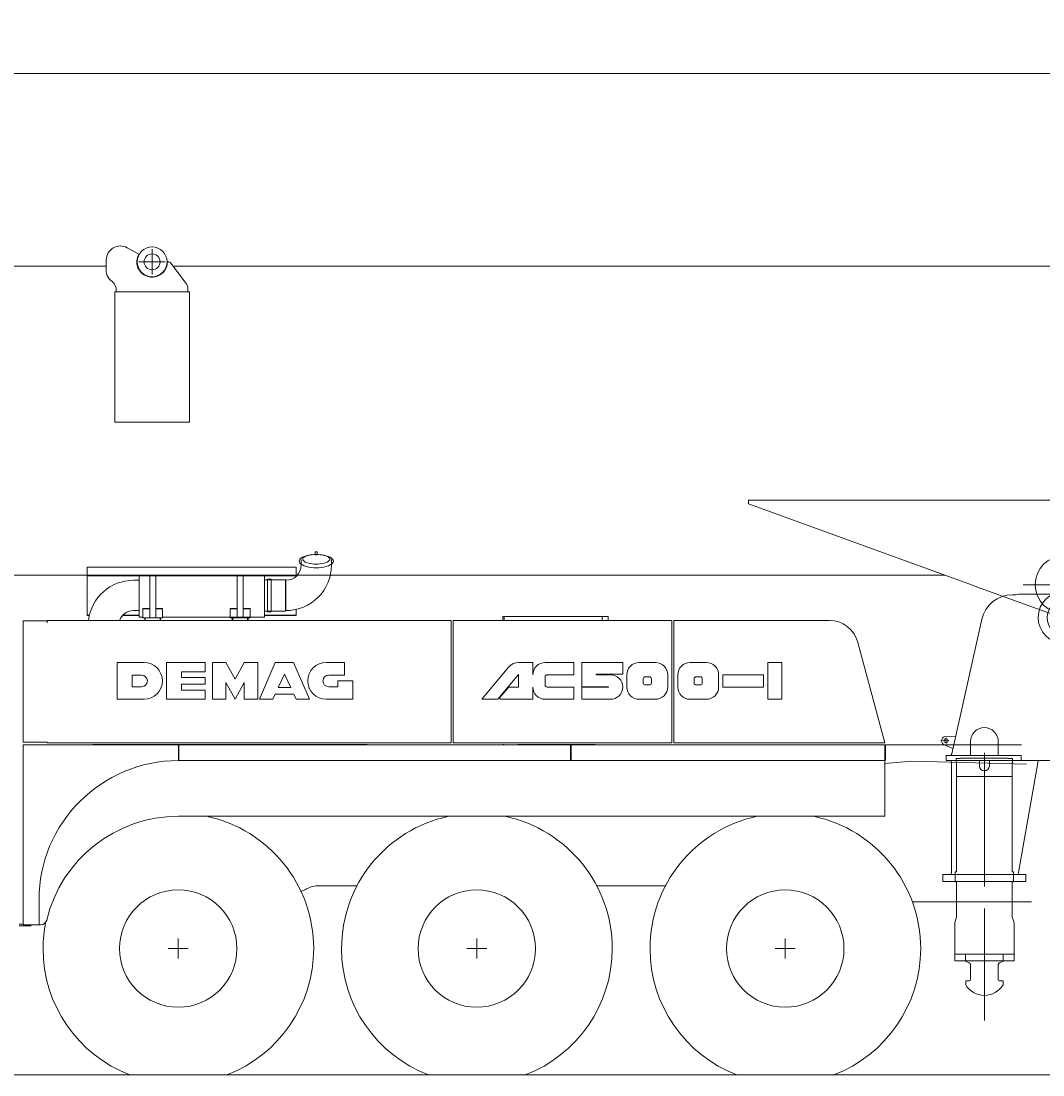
# Model space of a CAD drawing. Extents: x 3706 to 23712, y 4932 to 17923.
# Tile 5 of 17: x 8021 to 13156, y 12626 to 17923. Entities that reach past the tile are written whole.
import ezdxf
from ezdxf.enums import TextEntityAlignment as Align

# ---------------------------------------------------------------- set-up
doc = ezdxf.new("R2010")
doc.units = 0
doc.header["$LTSCALE"] = 18.75
doc.header["$MEASUREMENT"] = 0
doc.linetypes.add('CENTER', pattern=[50.5, 30, -9, 2.5, -9])
doc.layers.add('1', color=7, linetype='Continuous')
doc.styles.get("Standard").update_dxf_attribs({"font": 'txt', "bigfont": 'bigfont'})
doc.dimstyles.get("Standard").update_dxf_attribs({"dimtxt": 0.18, "dimasz": 0.18, "dimexe": 0.18, "dimexo": 0.0625, "dimgap": 0.09, "dimtad": 0, "dimtih": 1, "dimtoh": 1, "dimdec": 4, "dimzin": 0, "dimdsep": 46, "dimtxsty": 'Standard', "dimcen": 0.09, "dimadec": 0, "dimazin": 0, "dimtfac": 1, "dimtdec": 4, "dimtofl": 0, "dimtmove": 0, "dimatfit": 0, "dimfxl": 1, "dimtolj": 1, "dimtzin": 0, "dimarcsym": 0})

# ---------------------------------------------------------------- blocks, each defined once
blk = doc.blocks.new('*G1')
at = {"layer": '1', "color": 7, "linetype": 'Continuous', "lineweight": 9}
for p, q in [((9428.5, 15216.1), (9428.5, 15188.5)), ((9499.7, 15239.9), (9499.7, 15253.8)), ((9509.7, 15239.9), (9499.7, 15239.9)), ((9501.7, 15255.8), (9507.7, 15255.8)), ((9509.7, 15253.8), (9509.7, 15251.1)), ((9509.7, 15251.1), (9509.7, 15239.9)), ((9580.9, 15188.5), (9580.9, 15216.1)), ((8353.7, 15178.2), (9403.7, 15178.2)), ((8353.7, 14935.8), (8353.7, 15178.2)), ((9403.7, 15178.2), (9403.7, 15135.2)), ((8353.7, 15136.6), (8606.8, 15136.6)), ((8353.7, 15135.2), (9403.7, 15135.2)), ((8587.1, 15112.3), (8614.7, 15112.3)), ((8614.7, 15136.6), (8614.7, 14926.1)), ((8667.7, 14923.1), (8667.7, 15136.6)), ((8697.7, 15136.6), (8697.7, 14923.1)), ((9107.7, 14923.1), (9107.7, 15136.6)), ((9137.7, 15136.6), (9137.7, 14923.1)), ((9244.7, 14926.1), (9244.7, 15136.6)), ((9244.7, 15115.3), (9244.7, 14956.9)), ((9349.3, 15115.3), (9244.7, 15115.3)), ((9256.2, 15136.6), (9408.1, 15136.6)), ((9258.8, 15118.3), (9258.8, 14953.9)), ((9278.8, 15118.3), (9258.8, 15118.3)), ((9278.8, 14953.9), (9278.8, 15118.3)), ((9349.3, 15115.3), (9349.3, 14956.9)), ((9352.3, 15112.3), (9349.3, 15115.3)), ((9352.3, 15112.3), (9352.3, 14959.9)), ((13003.4, 15039.6), (13020.4, 15039.6)), ((13020.4, 15039.6), (13033.2, 15041.6)), ((14249.4, 15041.6), (13033.2, 15041.6)), ((8614.7, 14959.9), (8587.1, 14959.9)), ((8632.7, 14970.1), (8667.7, 14970.1)), ((8632.7, 14923.1), (8632.7, 14970.1)), ((8632.7, 14968.1), (8667.7, 14968.1)), ((8697.7, 14970.1), (8732.7, 14970.1)), ((8697.7, 14968.1), (8732.7, 14968.1)), ((8732.7, 14970.1), (8732.7, 14923.1)), ((9072.7, 14970.1), (9107.7, 14970.1)), ((9072.7, 14923.1), (9072.7, 14970.1)), ((9072.7, 14968.1), (9107.7, 14968.1)), ((9137.7, 14970.1), (9172.7, 14970.1)), ((9137.7, 14968.1), (9172.7, 14968.1)), ((9172.7, 14970.1), (9172.7, 14923.1)), ((9244.7, 14956.9), (9349.3, 14956.9)), ((9258.8, 14953.9), (9278.8, 14953.9)), ((9349.3, 14956.9), (9352.3, 14959.9)), ((9403.7, 14965.8), (9403.7, 14935.8)), ((8031.7, 14908.8), (8031.7, 14297.9)), ((8151.7, 14908.8), (8031.7, 14908.8)), ((8151.7, 14910.8), (10181.7, 14910.8)), ((8151.7, 14898.8), (8151.7, 14910.8)), ((8353.7, 14937.2), (8364.9, 14937.2)), ((8364.5, 14935.8), (8353.7, 14935.8)), ((8614.7, 14935.8), (8531.5, 14935.8)), ((8532.9, 14937.2), (8614.7, 14937.2)), ((8614.7, 14926.1), (8632.7, 14926.1)), ((8667.7, 14923.1), (8632.7, 14923.1)), ((8642.7, 14910.8), (8642.7, 14923.1)), ((8642.7, 14923.1), (8645.7, 14923.1)), ((8645.7, 14923.1), (8645.7, 14910.8)), ((8697.7, 14923.1), (8667.7, 14923.1)), ((8732.7, 14923.1), (8697.7, 14923.1)), ((8719.7, 14910.8), (8719.7, 14923.1)), ((8719.7, 14923.1), (8722.7, 14923.1)), ((8722.7, 14923.1), (8722.7, 14910.8)), ((8732.7, 14926.1), (9244.7, 14926.1)), ((9107.7, 14923.1), (9072.7, 14923.1)), ((9082.7, 14910.8), (9082.7, 14923.1)), ((9082.7, 14923.1), (9085.7, 14923.1)), ((9085.7, 14923.1), (9085.7, 14910.8)), ((9137.7, 14923.1), (9107.7, 14923.1)), ((9172.7, 14923.1), (9137.7, 14923.1)), ((9159.7, 14910.8), (9159.7, 14923.1)), ((9159.7, 14923.1), (9162.7, 14923.1)), ((9162.7, 14923.1), (9162.7, 14910.8)), ((9244.7, 14937.2), (9403.7, 14937.2)), ((9403.7, 14935.8), (9244.7, 14935.8)), ((10181.7, 14910.8), (10181.7, 14295.9)), ((10191.7, 14910.8), (11291.7, 14910.8)), ((10191.7, 14295.9), (10191.7, 14910.8)), ((10441.6, 14931), (10449, 14931)), ((10441.6, 14910.8), (10441.6, 14931)), ((10441.6, 14911), (10441.6, 14910.8)), ((10449, 14931), (10449, 14910.8)), ((10449, 14931), (10449, 14910.8)), ((10971, 14931), (10449, 14931)), ((10941, 14910.8), (10941, 14931)), ((10971, 14910.8), (10971, 14931)), ((11291.7, 14910.8), (11291.7, 14295.9)), ((11301.7, 14910.8), (12081.7, 14910.8)), ((11301.7, 14295.9), (11301.7, 14910.8)), ((12697.4, 14239.7), (12849.2, 14916.2)), ((12226.6, 14799.6), (12361.7, 14295.9)), ((8504.8, 14699), (8639.2, 14699)), ((8504.8, 14514.2), (8504.8, 14699)), ((8752.6, 14699), (8945.8, 14699)), ((8752.6, 14514.2), (8752.6, 14699)), ((8945.8, 14699), (8945.8, 14652.8)), ((8983.6, 14699), (8983.6, 14514.2)), ((9050.8, 14699), (8983.6, 14699)), ((9097, 14615), (9050.8, 14699)), ((9143.2, 14699), (9097, 14615)), ((9210.4, 14699), (9143.2, 14699)), ((9210.4, 14514.2), (9210.4, 14699)), ((9298.6, 14699), (9218.8, 14514.2)), ((9391, 14699), (9298.6, 14699)), ((9470.8, 14514.2), (9391, 14699)), ((9554.8, 14699), (9647.2, 14699)), ((9647.2, 14699), (9647.2, 14636)), ((10472.9, 14676.9), (10336.3, 14514.1)), ((10593, 14698.9), (10520.1, 14698.9)), ((10593, 14637.3), (10593, 14698.9)), ((10798.3, 14698.9), (10654.6, 14698.9)), ((10798.3, 14637.3), (10798.3, 14698.9)), ((10839.3, 14698.9), (10839.3, 14577)), ((11044.7, 14698.9), (10839.3, 14698.9)), ((11044.7, 14639.9), (11044.7, 14698.9)), ((11209, 14698.9), (11126.9, 14698.9)), ((11464.8, 14698.9), (11382.7, 14698.9)), ((11772.8, 14699.2), (11772.8, 14514.4)), ((11844.7, 14699.2), (11772.8, 14699.2)), ((11844.7, 14514.4), (11844.7, 14699.2)), ((8580.4, 14636), (8626.6, 14636)), ((8580.4, 14577.2), (8580.4, 14636)), ((8828.2, 14652.8), (8828.2, 14623.4)), ((8945.8, 14652.8), (8828.2, 14652.8)), ((8828.2, 14623.4), (8945.8, 14623.4)), ((8945.8, 14623.4), (8945.8, 14589.8)), ((9344.8, 14640.2), (9313.4, 14573)), ((9376.2, 14573), (9344.8, 14640.2)), ((9613.6, 14636), (9567.4, 14636)), ((9647.2, 14636), (9613.6, 14636)), ((10416.7, 14514.1), (10521.1, 14638.5)), ((10521.1, 14638.5), (10521.1, 14575.7)), ((10654.6, 14586), (10654.6, 14627.1)), ((10664.8, 14637.3), (10798.3, 14637.3)), ((10911.2, 14639.9), (11044.7, 14639.9)), ((10911.2, 14637.3), (10911.2, 14639.9)), ((10983.1, 14637.3), (10911.2, 14637.3)), ((11065.3, 14637.3), (11065.3, 14575.7)), ((11178.2, 14627.1), (11157.7, 14627.1)), ((11270.6, 14575.7), (11270.6, 14637.3)), ((11321.1, 14637.3), (11321.1, 14575.7)), ((11434, 14627.1), (11413.5, 14627.1)), ((11526.4, 14575.7), (11526.4, 14637.3)), ((11547, 14637.4), (11547, 14575.8)), ((11752.3, 14637.4), (11547, 14637.4)), ((11752.3, 14575.8), (11752.3, 14637.4)), ((8626.6, 14577.2), (8580.4, 14577.2)), ((8828.2, 14589.8), (8828.2, 14560.4)), ((8945.8, 14589.8), (8828.2, 14589.8)), ((9050.8, 14598.2), (9097, 14514.2)), ((9050.8, 14514.2), (9050.8, 14598.2)), ((9097, 14514.2), (9143.2, 14598.2)), ((9143.2, 14598.2), (9143.2, 14514.2)), ((9313.4, 14573), (9376.2, 14573)), ((9567.4, 14577.2), (9613.6, 14577.2)), ((9613.6, 14606.6), (9689.2, 14606.6)), ((9613.6, 14577.2), (9613.6, 14606.6)), ((9689.2, 14606.6), (9689.2, 14514.2)), ((10471.8, 14575.7), (10426.1, 14521.4)), ((10521.1, 14575.7), (10471.8, 14575.7)), ((10593, 14514.1), (10593, 14575.7)), ((10798.3, 14575.7), (10664.8, 14575.7)), ((10798.3, 14514.1), (10798.3, 14575.7)), ((10839.3, 14577), (10971.5, 14577)), ((10839.3, 14574.4), (10839.3, 14514.1)), ((10972.8, 14574.4), (10839.3, 14574.4)), ((10911.2, 14574.4), (10971.5, 14574.4)), ((10972.8, 14577), (10912.5, 14577)), ((11147.4, 14616.8), (11147.4, 14596.3)), ((11157.7, 14586), (11178.2, 14586)), ((11188.5, 14596.3), (11188.5, 14616.8)), ((11403.2, 14616.8), (11403.2, 14596.3)), ((11413.5, 14586), (11434, 14586)), ((11444.3, 14596.3), (11444.3, 14616.8)), ((11547, 14575.8), (11752.3, 14575.8)), ((8828.2, 14560.4), (8945.8, 14560.4)), ((8945.8, 14560.4), (8945.8, 14514.2)), ((9286, 14514.2), (9297.8, 14539.4)), ((9297.8, 14539.4), (9391.8, 14539.4)), ((9391.8, 14539.4), (9403.6, 14514.2)), ((10426.1, 14521.4), (10430.3, 14514.1)), ((8639.2, 14514.2), (8504.8, 14514.2)), ((8945.8, 14514.2), (8752.6, 14514.2)), ((8983.6, 14514.2), (9050.8, 14514.2)), ((9143.2, 14514.2), (9210.4, 14514.2)), ((9218.8, 14514.2), (9286, 14514.2)), ((9403.6, 14514.2), (9470.8, 14514.2)), ((9689.2, 14514.2), (9554.8, 14514.2)), ((10336.3, 14514.1), (10416.7, 14514.1)), ((10430.3, 14514.1), (10593, 14514.1)), ((10654.6, 14514.1), (10798.3, 14514.1)), ((10839.3, 14514.1), (10983.1, 14514.1)), ((11126.9, 14514.1), (11209, 14514.1)), ((11382.7, 14514.1), (11464.8, 14514.1)), ((11772.8, 14514.4), (11844.7, 14514.4)), ((12668.3, 14328.1), (12716.8, 14325.9)), ((8031.7, 14297.9), (8151.7, 14297.9)), ((8031.7, 14285.9), (8031.7, 13381)), ((8811.7, 14285.9), (8031.7, 14285.9)), ((8151.7, 14295.9), (8151.7, 14297.9)), ((10181.7, 14295.9), (8151.7, 14295.9)), ((12361.2, 14285.9), (8161.2, 14285.9)), ((8381.7, 14286), (8441.7, 14286)), ((9759.8, 14286), (8441.7, 14286)), ((8811.7, 14205.9), (8811.7, 14285.9)), ((8813.7, 14285.9), (8813.7, 14205.9)), ((10781.7, 14285.9), (8813.7, 14285.9)), ((11291.7, 14295.9), (10191.7, 14295.9)), ((10449, 14286), (10441.6, 14286)), ((10516.7, 14286.1), (10666.7, 14286.1)), ((10756.7, 14286.1), (10666.7, 14286.1)), ((10682.6, 14286), (10682.6, 14285.9)), ((10720.6, 14285.9), (10720.6, 14286)), ((10756.7, 14286.1), (10906.7, 14286.1)), ((10781.7, 14205.9), (10781.7, 14285.9)), ((10781.7, 14285.9), (10781.7, 14205.8)), ((10784.7, 14285.9), (12361.2, 14285.9)), ((10784.7, 14205.9), (10784.7, 14285.9)), ((11050.9, 14295.9), (11050.9, 14295.5)), ((12361.7, 14295.9), (11301.7, 14295.9)), ((12361.2, 14285.9), (12361.2, 14205.9)), ((12361.2, 13925.9), (12361.2, 14285.9)), ((12364.2, 14285.9), (13047.4, 14285.9)), ((12364.2, 14205.9), (12364.2, 14285.9)), ((12703.6, 14267.4), (12657.1, 14287.1)), ((12791.7, 14301.6), (12791.7, 14231.6)), ((12931.7, 14231.6), (12931.7, 14301.6)), ((8813.7, 14205.9), (10781.7, 14205.9)), ((12361.2, 14205.9), (10784.7, 14205.9)), ((12361.2, 14191.2), (12497, 14202.4)), ((12497, 14202.4), (13074.1, 14187.5)), ((12669.7, 14231.6), (12669.7, 14206.6)), ((12685.6, 14231.6), (12669.7, 14231.6)), ((12669.7, 14206.6), (13046.7, 14206.6)), ((13046.7, 14231.6), (12685.6, 14231.6)), ((12693.6, 14231.6), (12697.4, 14239.7)), ((12703.8, 14231.6), (12693.6, 14231.6)), ((12695.8, 14195.8), (12694.6, 14206.6)), ((12694.6, 14206.6), (12703.8, 14206.6)), ((12791.7, 14231.6), (12703.8, 14231.6)), ((12703.8, 14206.6), (12836.7, 14206.6)), ((12719.7, 14216.6), (12719.7, 14196.6)), ((12741.7, 14216.6), (12719.7, 14216.6)), ((12719.7, 14216.6), (12736.7, 14216.6)), ((12719.7, 14206.6), (12719.7, 14216.6)), ((12741.7, 14218.6), (12741.7, 14216.6)), ((12981.7, 14218.6), (12741.7, 14218.6)), ((12836.7, 14206.6), (12836.7, 14178.6)), ((12861.7, 13572.9), (12861.7, 14245.3)), ((12886.7, 14206.6), (13124.6, 14206.6)), ((12886.7, 14178.6), (12886.7, 14206.6)), ((13046.7, 14231.6), (12931.7, 14231.6)), ((12981.7, 14216.6), (12981.7, 14218.6)), ((13003.7, 14216.6), (12981.7, 14216.6)), ((13003.7, 14216.6), (12986.7, 14216.6)), ((13003.7, 14196.6), (13003.7, 14216.6)), ((13003.7, 14206.6), (13003.7, 14216.6)), ((13046.7, 14221.6), (13046.7, 14231.6)), ((13046.7, 14206.6), (13046.7, 14231.6)), ((13046.7, 14216.6), (13046.7, 14221.6)), ((13046.7, 14216.6), (13046.7, 14206.6)), ((14221.7, 14206.6), (13046.7, 14206.6)), ((13134.3, 14206.6), (13124.6, 14206.5)), ((13130.9, 14196.7), (13130.7, 14195.2)), ((13130.9, 14196.7), (13134.3, 14206.6)), ((12695.8, 13644.3), (12695.8, 14195.8)), ((12719.7, 14196.6), (12721.7, 14196.6)), ((12721.7, 14196.6), (12721.7, 14126.6)), ((13001.7, 14196.6), (13003.7, 14196.6)), ((13001.7, 14126.6), (13001.7, 14196.6)), ((13130.7, 14195.2), (13035.2, 13654)), ((12721.7, 14126.6), (12721.7, 13646.6)), ((12751.7, 14126.6), (12721.7, 14126.6)), ((12721.7, 14126.6), (13001.7, 14126.6)), ((12971.7, 14126.6), (13001.7, 14126.6)), ((13001.7, 14126.6), (13001.7, 13646.6)), ((8031.7, 13976.9), (8031.2, 13976.9)), ((8031.7, 13956.9), (8031.2, 13956.9)), ((8031.7, 13936.9), (8031.2, 13936.9)), ((8811.7, 13925.9), (12361.2, 13925.9)), ((12653.3, 13633.6), (13061.8, 13633.6)), ((12653.3, 13598.6), (12653.3, 13633.6)), ((12695.8, 13644.3), (12694.4, 13633.6)), ((12694.4, 13633.6), (12703.8, 13633.6)), ((13023.5, 13633.6), (12703.8, 13633.6)), ((12715.7, 13646.6), (12715.7, 13596.6)), ((12721.7, 13646.6), (12715.7, 13646.6)), ((12715.7, 13598.6), (12715.7, 13633.6)), ((13001.7, 13646.6), (13007.7, 13646.6)), ((13007.7, 13646.6), (13007.7, 13596.6)), ((13007.7, 13598.6), (13007.7, 13633.6)), ((13035.6, 13633.6), (13023.5, 13633.6)), ((13035.2, 13654), (13033.3, 13642.7)), ((13033.3, 13642.7), (13035.6, 13633.6)), ((13061.8, 13633.6), (13070.6, 13633.6)), ((13070.6, 13633.6), (13070.6, 13598.6)), ((9504.7, 13575.9), (9710.6, 13575.9)), ((9504.7, 13575.9), (9710.6, 13575.9)), ((9551.8, 13575.9), (9591.8, 13575.9)), ((10913.3, 13575.9), (11260.6, 13575.9)), ((12671.8, 13598.6), (12653.3, 13598.6)), ((13070.6, 13598.6), (12671.8, 13598.6)), ((12715.7, 13598.6), (12721.7, 13594.6)), ((12715.7, 13596.6), (12721.7, 13596.6)), ((12721.7, 13596.6), (12721.7, 13594.6)), ((12721.7, 13594.6), (12721.7, 13421)), ((12721.7, 13594.6), (12721.7, 13421)), ((13001.7, 13596.6), (13001.7, 13421)), ((13007.7, 13596.6), (13001.7, 13596.6)), ((13007.7, 13596.6), (13001.7, 13596.6)), ((13001.7, 13596.6), (13001.7, 13421)), ((8111.7, 13381), (8111.7, 13505.9)), ((12721.7, 13495.9), (12498.2, 13495.9)), ((12596.7, 13496), (12716.7, 13496)), ((13087.5, 13495.9), (12716.7, 13495.9)), ((13034.5, 13495.9), (13098.3, 13495.9)), ((12721.7, 13421), (12712.7, 13391)), ((12721.7, 13421), (12712.7, 13391)), ((13001.7, 13421), (13010.7, 13391)), ((13001.7, 13421), (13010.7, 13391)), ((8011.7, 13384.5), (8031.7, 13384.5)), ((8011.7, 13375.9), (8031.7, 13375.9)), ((8031.7, 13381), (8111.7, 13381)), ((8031.7, 13375.9), (8071.2, 13375.9)), ((8066.7, 13381), (8121.2, 13381)), ((8071.2, 13375.9), (8071.2, 13381)), ((8071.2, 13373), (8071.2, 13381)), ((12712.7, 13391), (12712.7, 13233.6)), ((12712.7, 13391), (12712.7, 13233.6)), ((13010.7, 13391), (13010.7, 13198.6)), ((13010.7, 13391), (13010.7, 13233.6)), ((8811.2, 13310.9), (8811.2, 13210.9)), ((10311.2, 13310.9), (10311.2, 13210.9)), ((11861.2, 13310.9), (11861.2, 13210.9)), ((8861.2, 13260.9), (8761.2, 13260.9)), ((10361.2, 13260.9), (10261.2, 13260.9)), ((11911.2, 13260.9), (11811.2, 13260.9)), ((12712.7, 13233.6), (12746.7, 13233.6)), ((12712.7, 13233.6), (12712.7, 13198.6)), ((12746.7, 13233.6), (12712.7, 13233.6)), ((12712.7, 13233.6), (12712.7, 13198.6)), ((13010.7, 13233.6), (12712.7, 13233.6)), ((12712.7, 13198.6), (13010.7, 13198.6)), ((12712.7, 13198.6), (13010.7, 13198.6)), ((12956.7, 13233.6), (12766.7, 13233.6)), ((12766.8, 13197.1), (12766.8, 13233.6)), ((12785.5, 13189.7), (12766.8, 13197.1)), ((12785.5, 13189.7), (12766.8, 13197.1)), ((12956.8, 13197.1), (12938.1, 13189.6)), ((12956.8, 13197.1), (12938.1, 13189.6)), ((12956.8, 13233.6), (12956.8, 13197.1)), ((13010.7, 13233.6), (12976.7, 13233.6)), ((13010.7, 13233.6), (12976.7, 13233.6)), ((13010.7, 13198.6), (13010.7, 13233.6)), ((13010.7, 13198.6), (13010.7, 13233.6)), ((12791.8, 13104.1), (12791.8, 13180.4)), ((12791.8, 13112.2), (12791.8, 13158.9)), ((12931.8, 13180.3), (12931.8, 13104.1)), ((12931.8, 13158.8), (12931.8, 13112.2)), ((12767.8, 13088.9), (12767.8, 13097.1)), ((12767.8, 13079.4), (12767.8, 13088.9)), ((12769.8, 13099.1), (12786.8, 13099.1)), ((12931.8, 13112.2), (12931.8, 13104.1)), ((12936.8, 13099.1), (12953.8, 13099.1)), ((12936.8, 13099.1), (12953.8, 13099.1)), ((12955.8, 13088.9), (12955.8, 13079.4))]:
    blk.add_line(p, q, dxfattribs=at)
at = {"layer": '1', "color": 7, "linetype": 'CENTER', "lineweight": 9}
for p, q in [((12642.4, 14304.8), (12683.6, 14306.5)), ((12668.4, 14320.3), (12669.6, 14291.1)), ((12861.7, 12899.4), (12861.7, 13693.2))]:
    blk.add_line(p, q, dxfattribs=at)
at = {"layer": '1', "color": 7, "linetype": 'Continuous', "lineweight": 9}
for points in [[(9504.7, 15241.8), (9492.3, 15241.5), (9479.5, 15240.4), (9466.8, 15238.4), (9454.7, 15235.7), (9443.9, 15232.1), (9434.7, 15227.9), (9427.5, 15223.2), (9422.5, 15218.3), (9419.6, 15213.4), (9418.7, 15208.6)], [(9418.7, 15208.6), (9419.6, 15203.7), (9422.5, 15198.8), (9427.5, 15193.9), (9434.7, 15189.2), (9443.9, 15185), (9454.7, 15181.5), (9466.8, 15178.7), (9479.5, 15176.7), (9492.3, 15175.6), (9504.7, 15175.3)], [(9436.6, 15218.7), (9437.4, 15222.1), (9439.6, 15225.5), (9443.6, 15228.9), (9449.3, 15232.2), (9456.6, 15235.1), (9465.2, 15237.5), (9474.7, 15239.5), (9484.7, 15240.8), (9494.9, 15241.6), (9504.7, 15241.8)], [(9504.7, 15193.5), (9494.9, 15193.8), (9484.7, 15194.6), (9474.7, 15196.1), (9465.2, 15198.2), (9456.6, 15200.9), (9449.3, 15204.1), (9443.6, 15207.6), (9439.6, 15211.3), (9437.4, 15215.1), (9436.6, 15218.7)], [(9590.7, 15208.6), (9589.8, 15213.4), (9586.9, 15218.3), (9581.9, 15223.2), (9574.7, 15227.9), (9565.5, 15232.1), (9554.7, 15235.7), (9542.7, 15238.4), (9530, 15240.4), (9517.2, 15241.5), (9504.7, 15241.8)], [(9504.7, 15241.8), (9514.6, 15241.6), (9524.7, 15240.8), (9534.8, 15239.5), (9544.3, 15237.5), (9552.9, 15235.1), (9560.1, 15232.2), (9565.8, 15228.9), (9569.8, 15225.5), (9572.1, 15222.1), (9572.8, 15218.7)], [(9572.8, 15218.7), (9572.1, 15215.1), (9569.8, 15211.3), (9565.8, 15207.6), (9560.1, 15204.1), (9552.9, 15200.9), (9544.3, 15198.2), (9534.8, 15196.1), (9524.7, 15194.6), (9514.6, 15193.8), (9504.7, 15193.5)], [(9504.7, 15175.3), (9517.2, 15175.6), (9530, 15176.7), (9542.7, 15178.7), (9554.7, 15181.5), (9565.5, 15185), (9574.7, 15189.2), (9581.9, 15193.9), (9586.9, 15198.8), (9589.8, 15203.7), (9590.7, 15208.6)], [(10912.5, 14577), (10912.3, 14577), (10912.1, 14577), (10911.9, 14576.9), (10911.8, 14576.8), (10911.6, 14576.6), (10911.5, 14576.5), (10911.4, 14576.3), (10911.3, 14576.1), (10911.2, 14575.9), (10911.2, 14575.7)], [(10911.2, 14575.7), (10911.2, 14574.4)], [(10971.5, 14577), (10971.7, 14577), (10971.9, 14577), (10972.1, 14576.9), (10972.3, 14576.8), (10972.4, 14576.6), (10972.6, 14576.5), (10972.7, 14576.3), (10972.8, 14576.1), (10972.8, 14575.9), (10972.8, 14575.7)], [(10971.5, 14574.4), (10971.7, 14574.5), (10971.9, 14574.5), (10972.1, 14574.6), (10972.3, 14574.7), (10972.5, 14574.8), (10972.6, 14575), (10972.7, 14575.2), (10972.8, 14575.3), (10972.8, 14575.5), (10972.8, 14575.7)], [(10972.8, 14575.7), (10972.8, 14577)], [(10972.8, 14575.7), (10972.8, 14574.4)], [(9426, 13545.8), (9429.3, 13547.2), (9432.7, 13548.8), (9436.2, 13550.5), (9439.8, 13552.3), (9443.5, 13554.2), (9447.3, 13556.2), (9451.2, 13558.3), (9455.3, 13560.5), (9459.5, 13562.9), (9463.8, 13565.4)], [(9426, 13545.8), (9429.3, 13547.2), (9432.7, 13548.8), (9436.2, 13550.5), (9439.8, 13552.3), (9443.5, 13554.2), (9447.3, 13556.2), (9451.2, 13558.3), (9455.3, 13560.5), (9459.5, 13562.9), (9463.8, 13565.4)], [(12791.8, 13104.1), (12791.8, 13105.4), (12791.8, 13106.6), (12791.8, 13107.8), (12791.8, 13108.7), (12791.8, 13109.6), (12791.8, 13110.4), (12791.8, 13111), (12791.8, 13111.5), (12791.8, 13111.9), (12791.8, 13112.2)], [(12955.8, 13097.1), (12955.8, 13096.4), (12955.8, 13095.7), (12955.8, 13094.9), (12955.8, 13094.1), (12955.8, 13093.2), (12955.8, 13092.4), (12955.8, 13091.5), (12955.8, 13090.6), (12955.8, 13089.7), (12955.8, 13088.9)]]:
    blk.add_lwpolyline(points, dxfattribs=at)
for centre, radius in [((12669, 14305.9), 10.3), ((8811.2, 13260.9), 295), ((10311.2, 13260.9), 295), ((11861.2, 13260.9), 295)]:
    blk.add_circle(centre, radius, dxfattribs=at)
for centre, radius, start, end in [((9501.7, 15253.8), 2, 90, 179.9345), ((9507.7, 15253.8), 2, 0, 90.0437), ((9352.3, 15188.5), 228.6, -90, 0), ((9352.3, 15188.5), 76.2, -90, 0), ((8587.1, 14883.7), 228.6, 90, 173.2093), ((13003.4, 14881.6), 158, 90, 167.3566), ((8587.1, 14883.7), 76.2, 90, 159.2193), ((12081.7, 14760.8), 150, 15.0217, 89.9992), ((8639.2, 14606.6), 92.4, -90, 90), ((9554.8, 14606.6), 92.4, 90, -90), ((10520.1, 14637.4), 61.6, 90, 140.0113), ((10654.6, 14637.3), 61.6, 90, -179.9972), ((11126.9, 14637.3), 61.6, 90, -179.9957), ((11209, 14637.4), 61.6, 0, 90.0078), ((11382.7, 14637.3), 61.6, 90, -179.9943), ((11464.8, 14637.3), 61.6, 0, 90.0035), ((8626.6, 14606.6), 29.4, -90, 90), ((9567.4, 14606.6), 29.4, 90, -90), ((10664.8, 14627.1), 10.3, 90, 179.9915), ((10983.1, 14575.7), 61.6, 0, 90.0071), ((11157.7, 14616.8), 10.3, 90, 179.9957), ((11178.2, 14616.8), 10.3, 0, 90.017), ((11413.5, 14616.8), 10.3, 90, 179.9702), ((11434, 14616.8), 10.3, 0, 90.0256), ((10654.6, 14575.7), 61.6, 180, -90.0028), ((10664.8, 14586), 10.3, 180, -89.9915), ((10983.1, 14575.7), 61.6, -90, 0.0099), ((11126.9, 14575.7), 61.6, 180, -89.9979), ((11157.7, 14596.3), 10.3, 180, -89.9744), ((11178.2, 14596.3), 10.3, -90, 0.0128), ((11209, 14575.7), 61.6, -90, -0.0014), ((11382.7, 14575.7), 61.6, 180, -90.0007), ((11413.5, 14596.3), 10.3, 180, -90), ((11434, 14596.3), 10.3, -90, 0.0043), ((11464.8, 14575.7), 61.6, -90, -0.0007), ((12861.7, 14301.6), 70, 90, -179.9975), ((12861.7, 14301.6), 70, 0, 90.0019), ((12669, 14305.9), 22.2, 91.6812, -122.3528), ((8811.7, 13505.8), 700, 90, 179.9999), ((12861.7, 14178.6), 25, 180, 0), ((8811.7, 13245.9), 680, 90, 166.5537), ((8811.7, 13260.9), 680, 0, 77.9335), ((10311.7, 13260.9), 680, 102.0641, 179.998), ((10311.7, 13260.9), 680, 0, 77.9335), ((11861.7, 13260.9), 680, 102.0642, 179.998), ((11861.7, 13260.9), 680, 0, 77.9338), ((9504.7, 13490.9), 85, 90, 118.7947), ((9504.7, 13490.9), 85, 90, 118.8035), ((8121.2, 13411), 30, -90, -13.4468), ((8811.7, 13260.9), 680, 168.747, 179.9997), ((8811.7, 13260.9), 680, 180, -110.9612), ((8811.7, 13260.9), 680, -69.0389, -0.0018), ((10311.7, 13260.9), 680, 180, -110.9612), ((10311.7, 13260.9), 680, -69.0388, -0.0018), ((11861.7, 13260.9), 680, 180, -110.9609), ((11861.7, 13260.9), 680, -69.0388, -0.0018), ((12781.8, 13180.4), 10, 0, 68.4203), ((12781.8, 13180.4), 10, 0, 68.4366), ((12941.8, 13180.3), 10, 111.7867, 179.9983), ((12941.8, 13180.3), 10, 111.8013, 179.9983), ((12769.8, 13097.1), 2, 90, -179.9781), ((12786.8, 13104.1), 5, -90, 0), ((12786.8, 13104.1), 5, -90, 0), ((12936.8, 13104.1), 5, 180, -90.0175), ((12936.8, 13104.1), 5, 180, -90), ((12953.8, 13097.1), 2, 0, 90), ((12861.8, 13134.6), 109, -149.5846, -30.4138)]:
    blk.add_arc(centre, radius, start, end, dxfattribs=at)
blk = doc.blocks.new('*D9')
at = {"layer": '1', "color": 7, "linetype": 'Continuous', "lineweight": 9}
for p, q in [((3855.1, 16808), (4651.8, 16808)), ((4005.1, 16808), (3956.6, 16626.9)), ((4005.1, 12625.9), (4005.1, 16808)), ((4005.1, 16808), (4053.6, 16626.9)), ((4005.1, 12625.9), (3956.6, 12807)), ((4005.1, 12625.9), (4053.6, 12807)), ((3855.1, 12625.9), (9145.1, 12625.9))]:
    blk.add_line(p, q, dxfattribs=at)
at = {"layer": '1', "color": 7, "linetype": 'Continuous', "lineweight": 9, "oblique": 15, "width": 0.5}
blk.add_text('4185', height=225, rotation=90, dxfattribs=at).set_placement((4005.1, 14465.9), align=Align.BOTTOM_LEFT)
blk = doc.blocks.new('*G10')
at = {"layer": '1', "color": 7, "linetype": 'Continuous', "lineweight": 9}
for p, q in [((8554.2, 16783.8), (8612.7, 16750.8)), ((6384.7, 16690.9), (8449.8, 16690.9)), ((8449.8, 16663.6), (8449.8, 16722.9)), ((8756.8, 16712.9), (8759.8, 16712.9)), ((8775.8, 16704.9), (8849.8, 16606.2)), ((8786.3, 16690.9), (18832.6, 16690.9)), ((8485.1, 16607.5), (8464.4, 16628.3)), ((8491.8, 16562.9), (8491.8, 16554.9)), ((8867.8, 16562.9), (8491.8, 16562.9)), ((8491.8, 16554.9), (8491.8, 15906.9)), ((8499.8, 16562.9), (8499.8, 16572.2)), ((8859.8, 16576.2), (8859.8, 16562.9)), ((8867.8, 16554.9), (8867.8, 16562.9)), ((8867.8, 15906.9), (8867.8, 16554.9)), ((8491.8, 15906.9), (8867.8, 15906.9)), ((8859.8, 15906.9), (8499.8, 15906.9)), ((11676.8, 15496.5), (11676.8, 15515.4)), ((11676.8, 15515.4), (12985.5, 15515.4)), ((12819.8, 15080.5), (11676.8, 15496.5)), ((12985.5, 15515.4), (13421.8, 15515.4)), ((12819.8, 15080.5), (12570.4, 15171.3)), ((6303.7, 15138.4), (12660.7, 15138.4)), ((13207, 14939.5), (12821.8, 15079.8))]:
    blk.add_line(p, q, dxfattribs=at)
at = {"layer": '1', "color": 7, "linetype": 'CENTER', "lineweight": 9}
for p, q in [((8679.8, 16776.2), (8679.8, 16649.8)), ((8613.2, 16712.9), (8745.8, 16712.9)), ((13480.3, 15089.9), (13056.8, 15089.9))]:
    blk.add_line(p, q, dxfattribs=at)
at = {"layer": '1', "color": 7, "linetype": 'Continuous', "lineweight": 9}
for centre, radius in [((8679.8, 16712.9), 75), ((8679.8, 16712.9), 40), ((13261.8, 15089.9), 145)]:
    blk.add_circle(centre, radius, dxfattribs=at)
for centre, radius, start, end in [((8519.8, 16722.9), 70, 60.5341, -179.9985), ((8679.8, 16712.9), 77, 150.5318, -0.0007), ((8759.8, 16692.9), 20, 36.8818, 90.0009), ((8499.8, 16663.6), 50, 180, -134.9913), ((8449.8, 16572.2), 50, 0, 45.0035), ((8809.8, 16576.2), 50, 0, 36.8668)]:
    blk.add_arc(centre, radius, start, end, dxfattribs=at)
blk = doc.blocks.new('*D19')
at = {"layer": '1', "color": 7, "linetype": 'Continuous', "lineweight": 9}
for p, q in [((4467.8, 17808.8), (4467.8, 15588.8)), ((23712.1, 17808.8), (23712.1, 14796)), ((4467.8, 17658.8), (4648.9, 17707.4)), ((23712.1, 17658.8), (23531, 17707.4)), ((23712.1, 17658.8), (4467.8, 17658.8)), ((4467.8, 17658.8), (4648.9, 17610.3)), ((23712.1, 17658.8), (23531, 17610.3))]:
    blk.add_line(p, q, dxfattribs=at)
at = {"layer": '1', "color": 7, "linetype": 'Continuous', "lineweight": 9, "oblique": 15, "width": 0.5}
blk.add_text('19290', height=225, dxfattribs=at).set_placement((13729.6, 17623.8), align=Align.BOTTOM_LEFT)
blk = doc.blocks.new('*G21')
at = {"layer": '1', "color": 7, "linetype": 'Continuous', "lineweight": 9}
for p, q in [((13433.6, 15052.1), (13263.6, 15054.6)), ((13434.3, 15097.1), (13429.2, 14747.2)), ((13709.7, 15093.1), (13434.3, 15097.1)), ((13259.9, 14794.6), (13429.9, 14792.2)), ((13429.2, 14747.2), (13704.6, 14743.2))]:
    blk.add_line(p, q, dxfattribs=at)
at = {"layer": '1', "color": 7, "linetype": 'CENTER', "lineweight": 9}
for p, q in [((13263.1, 15014.6), (13260.3, 14824.6)), ((16642.9, 14875.6), (13096.8, 14927))]:
    blk.add_line(p, q, dxfattribs=at)
at = {"layer": '1', "color": 7, "linetype": 'Continuous', "lineweight": 9}
blk.add_circle((13261.8, 14924.6), 85, dxfattribs=at)
blk.add_arc((13261.8, 14924.6), 130, 89.17, -90.83, dxfattribs=at)

msp = doc.modelspace()

# ---------------------------------------------------------------- linework, layer by layer
at = {"layer": '1', "color": 7, "linetype": 'Continuous', "lineweight": 9}
msp.add_line((23591.74771, 12625.87572), (8181.74771, 12625.87572), dxfattribs=at)

# ---------------------------------------------------------------- block references
at = {"color": 7, "linetype": 'Continuous', "lineweight": 9}
for name in ['*G10', '*G1', '*G21']:
    msp.add_blockref(name, (0, 0), dxfattribs=at)

# ---------------------------------------------------------------- dimensions: what is measured, and where the dimension line sits
at = {"layer": '1', "color": 7, "linetype": 'Continuous', "lineweight": 9}
dim = msp.add_linear_dim(base=(23712.13712, 17658.83958), p1=(23712.13712, 14795.95262), p2=(4467.81935, 15588.83958), text='19290', dimstyle='Standard', dxfattribs=at)
dim.commit()
dim.dimension.update_dxf_attribs({"geometry": '*D19', "text_midpoint": (14010.86297, 17623.83958)})
dim = msp.add_linear_dim(base=(4005.11636, 12625.87572), p1=(9145.11636, 12625.87572), p2=(4651.81233, 16808.00313), angle=90, text='4185', dimstyle='Standard', dxfattribs=at)
dim.commit()
dim.dimension.update_dxf_attribs({"geometry": '*D9', "text_midpoint": (4005.11636, 14690.94921)})

doc.saveas('drawing.dxf')
